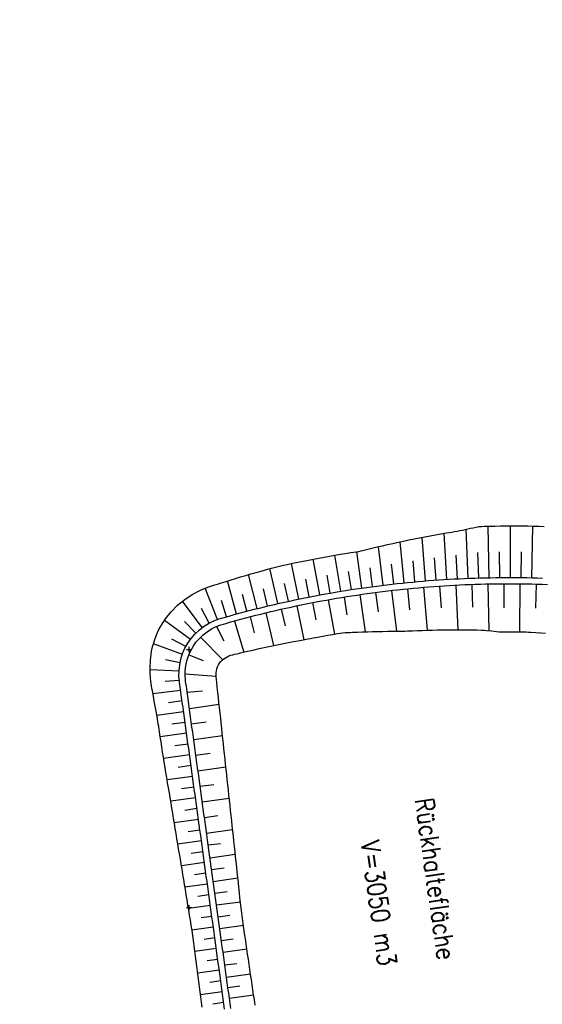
# Model space of a CAD drawing. Extents: x 446457 to 447032, y 444506 to 445688.
# Tile 28 of 43: x 446559 to 446609, y 445341 to 445436. Entities that reach past the tile are written whole.
import ezdxf

# ---------------------------------------------------------------- set-up
doc = ezdxf.new("R2010")
doc.units = 0
doc.header["$LTSCALE"] = 2
doc.header["$MEASUREMENT"] = 0
doc.layers.add('FBR', color=8, linetype='CONTINUOUS')
doc.layers.add('RRB_41-205', color=15, linetype='CONTINUOUS')
doc.styles.add('ROMANS', font='romans.shx', dxfattribs={"width": 0.8})

msp = doc.modelspace()

# ---------------------------------------------------------------- linework, layer by layer
at = {"layer": 'FBR'}
for points in [[(446685.671, 445499.677, 0.000084), (446690.294, 445466.915, 0.000171), (446692.589, 445450.715), (446699.698, 445400.648, -0.000017), (446702.648, 445379.847, -0.000012), (446706.64, 445351.684, -0.000142), (446710.164, 445326.768, 0.000095), (446713.688, 445301.853, 0.000489), (446717.261, 445276.798, -0.000535), (446720.835, 445251.744, -0.000318), (446724.222, 445227.7, 0.000352), (446727.61, 445203.657, 0.000005), (446731.551, 445175.831, 0.000006), (446734.439, 445155.439, 0.000005), (446738.345, 445127.869, 0.000006), (446741.348, 445106.672, 0.000262)], [(446680.588, 445565.192), (446686.226, 445525.578, -0.000461), (446689.716, 445500.849, 0.000412), (446693.207, 445476.12, 0.000274), (446696.649, 445451.977, -0.000308), (446700.09, 445427.835, -0.000041), (446704.161, 445399.134, -0.000053), (446707.341, 445376.683, -0.000068), (446710.752, 445352.56, 0.000201), (446714.163, 445328.437, 0.000066), (446717.768, 445303.036, -0.000029), (446721.374, 445277.636, -0.000013), (446726.042, 445244.733, -0.000025), (446728.415, 445227.994, -0.000188), (446731.776, 445204.216, 0.000116), (446735.137, 445180.439, 0.000098)], [(446757.103, 445025.342, 0.000008), (446763.022, 444983.696, 0.000035)]]:
    msp.add_lwpolyline(points, format="xyb", dxfattribs=at)
at = {"layer": 'RRB_41-205', "linetype": 'Continuous'}
for p, q in [((446600.696, 445386.425), (446600.956, 445386.469)), ((446600.956, 445386.469), (446601.218, 445386.521)), ((446601.218, 445386.521), (446601.478, 445386.577)), ((446601.478, 445386.577), (446602.001, 445386.69)), ((446602.014, 445381.899), (446601.818, 445386.651)), ((446602.001, 445386.69), (446602.263, 445386.744)), ((446602.263, 445386.744), (446602.525, 445386.8)), ((446602.525, 445386.8), (446602.786, 445386.86)), ((446602.786, 445386.86), (446603.049, 445386.908)), ((446603.049, 445386.908), (446603.312, 445386.931)), ((446603.312, 445386.931), (446603.576, 445386.94)), ((446603.576, 445386.94), (446604.104, 445386.953)), ((446604.068, 445381.96), (446603.967, 445386.95)), ((446604.104, 445386.953), (446604.632, 445386.963)), ((446604.632, 445386.963), (446605.16, 445386.971)), ((446605.16, 445386.971), (446605.688, 445386.976)), ((446605.688, 445386.976), (446606.216, 445386.978)), ((446606.123, 445381.979), (446606.123, 445386.977)), ((446606.216, 445386.978), (446606.744, 445386.977)), ((446606.744, 445386.977), (446607.272, 445386.974)), ((446607.272, 445386.974), (446607.8, 445386.968)), ((446607.8, 445386.968), (446608.328, 445386.96)), ((446608.183, 445381.956), (446608.275, 445386.96)), ((446608.328, 445386.96), (446608.856, 445386.948)), ((446608.856, 445386.948), (446609.384, 445386.934)), ((446595.253, 445385.398), (446595.767, 445385.507)), ((446595.767, 445385.507), (446596.283, 445385.615)), ((446596.283, 445385.615), (446596.799, 445385.72)), ((446596.799, 445385.72), (446597.316, 445385.822)), ((446597.316, 445385.822), (446597.834, 445385.922)), ((446597.896, 445381.651), (446597.556, 445385.868)), ((446597.834, 445385.922), (446598.352, 445386.019)), ((446598.352, 445386.019), (446598.872, 445386.114)), ((446598.872, 445386.114), (446599.392, 445386.207)), ((446599.392, 445386.207), (446599.913, 445386.297)), ((446599.952, 445381.796), (446599.687, 445386.258)), ((446599.913, 445386.297), (446600.434, 445386.384)), ((446600.434, 445386.384), (446600.696, 445386.425)), ((446591.419, 445384.51), (446591.675, 445384.561)), ((446591.675, 445384.561), (446591.929, 445384.623)), ((446591.929, 445384.623), (446592.183, 445384.688)), ((446592.183, 445384.688), (446592.693, 445384.812)), ((446592.693, 445384.812), (446593.203, 445384.934)), ((446593.203, 445384.934), (446593.714, 445385.054)), ((446593.782, 445381.232), (446593.336, 445384.965)), ((446593.714, 445385.054), (446594.226, 445385.171)), ((446594.226, 445385.171), (446594.739, 445385.285)), ((446594.739, 445385.285), (446595.253, 445385.398)), ((446595.839, 445381.463), (446595.439, 445385.438)), ((446586.034, 445383.568), (446586.544, 445383.669)), ((446586.544, 445383.669), (446587.055, 445383.768)), ((446587.656, 445380.289), (446587.004, 445383.758)), ((446587.055, 445383.768), (446587.567, 445383.864)), ((446587.567, 445383.864), (446588.079, 445383.958)), ((446588.079, 445383.958), (446588.592, 445384.049)), ((446588.592, 445384.049), (446589.105, 445384.138)), ((446589.105, 445384.138), (446589.619, 445384.224)), ((446589.687, 445380.645), (446589.12, 445384.14)), ((446589.619, 445384.224), (446590.133, 445384.307)), ((446590.133, 445384.307), (446590.647, 445384.387)), ((446590.647, 445384.387), (446590.905, 445384.426)), ((446590.905, 445384.426), (446591.162, 445384.465)), ((446591.162, 445384.465), (446591.419, 445384.51)), ((446591.734, 445380.96), (446591.234, 445384.477)), ((446596.87, 445381.562), (446596.682, 445383.61)), ((446598.924, 445381.729), (446598.772, 445383.899)), ((446600.985, 445381.853), (446600.868, 445384.144)), ((446603.043, 445381.935), (446602.965, 445384.408)), ((446605.093, 445381.975), (446605.07, 445384.472)), ((446607.153, 445381.973), (446607.176, 445384.474)), ((446581.982, 445382.609), (446582.484, 445382.747)), ((446582.484, 445382.747), (446582.986, 445382.882)), ((446583.601, 445379.45), (446582.822, 445382.838)), ((446582.986, 445382.882), (446583.238, 445382.95)), ((446583.238, 445382.95), (446583.49, 445383.015)), ((446583.49, 445383.015), (446583.997, 445383.135)), ((446583.997, 445383.135), (446584.505, 445383.247)), ((446584.505, 445383.247), (446585.014, 445383.357)), ((446585.624, 445379.89), (446584.906, 445383.334)), ((446585.014, 445383.357), (446585.524, 445383.463)), ((446585.524, 445383.463), (446586.034, 445383.568)), ((446592.759, 445381.102), (446592.521, 445382.907)), ((446594.81, 445381.353), (446594.598, 445383.28)), ((446578.49, 445381.574), (446578.986, 445381.73)), ((446578.986, 445381.73), (446579.484, 445381.882)), ((446579.484, 445381.882), (446579.981, 445382.033)), ((446579.981, 445382.033), (446580.48, 445382.181)), ((446580.48, 445382.181), (446580.98, 445382.326)), ((446581.587, 445378.967), (446580.759, 445382.262)), ((446580.98, 445382.326), (446581.48, 445382.469)), ((446581.48, 445382.469), (446581.982, 445382.609)), ((446586.639, 445380.095), (446586.296, 445381.823)), ((446588.671, 445380.472), (446588.366, 445382.214)), ((446590.709, 445380.808), (446590.443, 445382.561)), ((446597.665, 445381.632), (446598.166, 445381.673)), ((446598.166, 445381.673), (446598.668, 445381.711)), ((446598.668, 445381.711), (446599.17, 445381.746)), ((446599.17, 445381.746), (446599.672, 445381.779)), ((446599.672, 445381.779), (446600.174, 445381.81)), ((446600.174, 445381.81), (446600.676, 445381.837)), ((446600.676, 445381.837), (446601.178, 445381.863)), ((446601.178, 445381.863), (446601.681, 445381.886)), ((446601.681, 445381.886), (446602.183, 445381.906)), ((446602.183, 445381.906), (446602.686, 445381.924)), ((446602.686, 445381.924), (446603.189, 445381.94)), ((446603.189, 445381.94), (446603.692, 445381.953)), ((446603.692, 445381.953), (446604.195, 445381.963)), ((446604.195, 445381.963), (446604.698, 445381.971)), ((446604.698, 445381.971), (446605.201, 445381.976)), ((446605.201, 445381.976), (446605.703, 445381.979)), ((446605.703, 445381.979), (446606.206, 445381.979)), ((446606.206, 445381.979), (446606.709, 445381.977)), ((446606.709, 445381.977), (446607.212, 445381.972)), ((446607.212, 445381.972), (446607.715, 445381.965)), ((446607.715, 445381.965), (446608.218, 445381.955)), ((446608.218, 445381.955), (446608.721, 445381.943)), ((446608.721, 445381.943), (446609.224, 445381.928)), ((446575.3, 445380.332), (446576.083, 445380.741)), ((446576.083, 445380.741), (446576.489, 445380.915)), ((446576.489, 445380.915), (446576.905, 445381.067)), ((446577.733, 445377.911), (446576.538, 445380.933)), ((446576.905, 445381.067), (446577.202, 445381.163)), ((446577.202, 445381.163), (446577.501, 445381.256)), ((446577.501, 445381.256), (446577.748, 445381.335)), ((446577.748, 445381.335), (446577.995, 445381.416)), ((446577.995, 445381.416), (446578.49, 445381.574)), ((446579.583, 445378.444), (446578.708, 445381.642)), ((446582.593, 445379.214), (446582.191, 445380.885)), ((446584.611, 445379.675), (446584.236, 445381.39)), ((446589.68, 445380.644), (446590.177, 445380.724)), ((446590.177, 445380.724), (446590.674, 445380.802)), ((446590.674, 445380.802), (446591.171, 445380.878)), ((446591.171, 445380.878), (446591.669, 445380.951)), ((446591.669, 445380.951), (446592.167, 445381.021)), ((446592.167, 445381.021), (446592.665, 445381.089)), ((446592.665, 445381.089), (446593.164, 445381.155)), ((446593.164, 445381.155), (446593.663, 445381.218)), ((446593.663, 445381.218), (446594.162, 445381.278)), ((446594.162, 445381.278), (446594.662, 445381.336)), ((446594.233, 445380.682), (446594.729, 445380.74)), ((446594.605, 445380.726), (446595.069, 445376.773)), ((446594.662, 445381.336), (446595.162, 445381.392)), ((446594.729, 445380.74), (446595.226, 445380.795)), ((446595.162, 445381.392), (446595.662, 445381.445)), ((446595.226, 445380.795), (446595.724, 445380.848)), ((446595.662, 445381.445), (446596.162, 445381.495)), ((446595.724, 445380.848), (446596.221, 445380.898)), ((446596.15, 445380.891), (446596.357, 445378.855)), ((446596.162, 445381.495), (446596.663, 445381.543)), ((446596.221, 445380.898), (446596.719, 445380.946)), ((446596.663, 445381.543), (446597.164, 445381.589)), ((446596.719, 445380.946), (446597.217, 445380.991)), ((446597.164, 445381.589), (446597.665, 445381.632)), ((446597.217, 445380.991), (446597.715, 445381.034)), ((446597.703, 445381.033), (446598.052, 445376.875)), ((446597.715, 445381.034), (446598.213, 445381.074)), ((446598.213, 445381.074), (446598.712, 445381.112)), ((446598.712, 445381.112), (446599.211, 445381.147)), ((446599.211, 445381.147), (446599.71, 445381.18)), ((446599.258, 445381.151), (446599.398, 445379.031)), ((446599.71, 445381.18), (446600.209, 445381.211)), ((446600.209, 445381.211), (446600.708, 445381.238)), ((446600.708, 445381.238), (446601.207, 445381.264)), ((446600.815, 445381.244), (446601.027, 445376.925)), ((446601.207, 445381.264), (446601.707, 445381.286)), ((446601.707, 445381.286), (446602.206, 445381.307)), ((446602.206, 445381.307), (446602.706, 445381.325)), ((446602.367, 445381.312), (446602.444, 445379.116)), ((446602.706, 445381.325), (446603.206, 445381.34)), ((446603.206, 445381.34), (446603.706, 445381.353)), ((446603.706, 445381.353), (446604.205, 445381.363)), ((446603.921, 445381.357), (446604.015, 445376.829)), ((446604.205, 445381.363), (446604.705, 445381.371)), ((446604.705, 445381.371), (446605.205, 445381.376)), ((446605.205, 445381.376), (446605.705, 445381.379)), ((446605.475, 445381.378), (446605.491, 445379.045)), ((446605.705, 445381.379), (446606.205, 445381.379)), ((446606.205, 445381.379), (446606.705, 445381.377)), ((446606.705, 445381.377), (446607.205, 445381.372)), ((446607.036, 445381.374), (446606.993, 445376.713)), ((446607.205, 445381.372), (446607.705, 445381.365)), ((446607.705, 445381.365), (446608.205, 445381.356)), ((446608.205, 445381.356), (446608.705, 445381.343)), ((446608.596, 445381.346), (446608.537, 445379.001)), ((446608.705, 445381.343), (446609.205, 445381.329)), ((446609.205, 445381.329), (446609.705, 445381.311)), ((446573.886, 445379.288), (446574.565, 445379.846)), ((446574.565, 445379.846), (446575.3, 445380.332)), ((446580.583, 445378.711), (446580.157, 445380.334)), ((446584.739, 445379.703), (446585.231, 445379.808)), ((446585.231, 445379.808), (446585.724, 445379.911)), ((446585.724, 445379.911), (446586.217, 445380.011)), ((446586.217, 445380.011), (446586.71, 445380.109)), ((446586.71, 445380.109), (446587.204, 445380.204)), ((446587.204, 445380.204), (446587.698, 445380.297)), ((446587.698, 445380.297), (446588.193, 445380.388)), ((446587.808, 445379.707), (446588.299, 445379.797)), ((446588.193, 445380.388), (446588.688, 445380.475)), ((446588.299, 445379.797), (446588.792, 445379.884)), ((446588.474, 445379.828), (446589.064, 445376.5)), ((446588.688, 445380.475), (446589.184, 445380.561)), ((446588.792, 445379.884), (446589.284, 445379.969)), ((446589.184, 445380.561), (446589.68, 445380.644)), ((446589.284, 445379.969), (446589.778, 445380.052)), ((446589.778, 445380.052), (446590.271, 445380.132)), ((446589.998, 445380.087), (446590.278, 445378.373)), ((446590.271, 445380.132), (446590.765, 445380.209)), ((446590.765, 445380.209), (446591.259, 445380.284)), ((446591.259, 445380.284), (446591.754, 445380.357)), ((446591.532, 445380.324), (446592.059, 445376.721)), ((446591.754, 445380.357), (446592.249, 445380.427)), ((446592.249, 445380.427), (446592.745, 445380.495)), ((446592.745, 445380.495), (446593.24, 445380.56)), ((446593.064, 445380.536), (446593.315, 445378.647)), ((446593.24, 445380.56), (446593.736, 445380.622)), ((446593.736, 445380.622), (446594.233, 445380.682)), ((446573.27, 445378.665), (446573.886, 445379.288)), ((446576.266, 445377.127), (446574.358, 445379.687)), ((446576.952, 445377.563), (446576.187, 445378.982)), ((446578.619, 445378.176), (446578.136, 445379.74)), ((446580.825, 445378.774), (446581.312, 445378.898)), ((446581.312, 445378.898), (446581.8, 445379.021)), ((446581.8, 445379.021), (446582.288, 445379.141)), ((446582.288, 445379.141), (446582.777, 445379.258)), ((446582.777, 445379.258), (446583.267, 445379.373)), ((446583.267, 445379.373), (446583.757, 445379.485)), ((446583.403, 445378.789), (446583.89, 445378.9)), ((446583.757, 445379.485), (446584.248, 445379.596)), ((446583.89, 445378.9), (446584.378, 445379.01)), ((446583.917, 445378.906), (446584.283, 445377.296)), ((446584.248, 445379.596), (446584.739, 445379.703)), ((446584.378, 445379.01), (446584.866, 445379.117)), ((446584.866, 445379.117), (446585.355, 445379.221)), ((446585.355, 445379.221), (446585.845, 445379.323)), ((446585.433, 445379.238), (446586.119, 445375.953)), ((446585.845, 445379.323), (446586.335, 445379.423)), ((446586.335, 445379.423), (446586.825, 445379.52)), ((446586.825, 445379.52), (446587.316, 445379.615)), ((446586.948, 445379.544), (446587.271, 445377.889)), ((446587.316, 445379.615), (446587.808, 445379.707)), ((446572.477, 445377.625), (446572.723, 445377.984)), ((446572.723, 445377.984), (446573.27, 445378.665)), ((446577.376, 445377.77), (446577.899, 445377.967)), ((446577.899, 445377.967), (446578.148, 445378.043)), ((446578.148, 445378.043), (446578.398, 445378.113)), ((446578.398, 445378.113), (446578.882, 445378.25)), ((446578.882, 445378.25), (446579.367, 445378.385)), ((446579.367, 445378.385), (446579.852, 445378.517)), ((446579.526, 445377.806), (446580.008, 445377.937)), ((446579.852, 445378.517), (446580.338, 445378.646)), ((446580.008, 445377.937), (446580.491, 445378.066)), ((446580.338, 445378.646), (446580.825, 445378.774)), ((446580.491, 445378.066), (446580.975, 445378.193)), ((446580.908, 445378.175), (446581.31, 445376.628)), ((446580.975, 445378.193), (446581.459, 445378.317)), ((446581.459, 445378.317), (446581.944, 445378.438)), ((446581.944, 445378.438), (446582.43, 445378.557)), ((446582.412, 445378.553), (446583.176, 445375.394)), ((446582.43, 445378.557), (446582.916, 445378.674)), ((446582.916, 445378.674), (446583.403, 445378.789)), ((446572.04, 445376.873), (446572.249, 445377.253)), ((446572.249, 445377.253), (446572.477, 445377.625)), ((446575.117, 445375.977), (446572.614, 445377.83)), ((446575.649, 445376.593), (446574.534, 445377.709)), ((446575.958, 445376.88), (446576.4, 445377.224)), ((446576.4, 445377.224), (446576.874, 445377.521)), ((446576.744, 445376.732), (446577.167, 445376.998)), ((446576.874, 445377.521), (446577.376, 445377.77)), ((446577.167, 445376.998), (446577.615, 445377.22)), ((446577.615, 445377.22), (446578.083, 445377.396)), ((446577.659, 445377.238), (446578.373, 445375.851)), ((446578.083, 445377.396), (446578.322, 445377.469)), ((446578.322, 445377.469), (446578.563, 445377.536)), ((446578.563, 445377.536), (446579.044, 445377.673)), ((446579.044, 445377.673), (446579.526, 445377.806)), ((446579.377, 445377.765), (446580.289, 445374.755)), ((446598.541, 445376.89), (446599.02, 445376.901)), ((446599.02, 445376.901), (446599.5, 445376.911)), ((446599.5, 445376.911), (446599.979, 445376.918)), ((446599.979, 445376.918), (446600.458, 445376.923)), ((446600.458, 445376.923), (446600.937, 445376.925)), ((446600.937, 445376.925), (446601.416, 445376.926)), ((446601.416, 445376.926), (446601.895, 445376.924)), ((446601.895, 445376.924), (446602.374, 445376.92)), ((446602.374, 445376.92), (446602.613, 445376.918)), ((446602.613, 445376.918), (446602.852, 445376.914)), ((446602.852, 445376.914), (446603.331, 445376.89)), ((446571.563, 445375.667), (446571.695, 445376.079)), ((446571.695, 445376.079), (446571.853, 445376.481)), ((446571.853, 445376.481), (446572.04, 445376.873)), ((446574.676, 445375.284), (446573.324, 445376.009)), ((446574.867, 445375.611), (446575.187, 445376.07)), ((446575.187, 445376.07), (446575.552, 445376.494)), ((446575.552, 445376.494), (446575.958, 445376.88)), ((446575.661, 445375.702), (446575.987, 445376.081)), ((446575.987, 445376.081), (446576.349, 445376.425)), ((446576.099, 445376.194), (446578.252, 445374.02)), ((446576.349, 445376.425), (446576.744, 445376.732)), ((446586.048, 445375.94), (446586.524, 445376.026)), ((446586.524, 445376.026), (446586.761, 445376.073)), ((446586.761, 445376.073), (446586.998, 445376.12)), ((446586.998, 445376.12), (446587.472, 445376.211)), ((446587.472, 445376.211), (446587.947, 445376.3)), ((446587.947, 445376.3), (446588.423, 445376.387)), ((446588.423, 445376.387), (446588.898, 445376.471)), ((446588.898, 445376.471), (446589.374, 445376.553)), ((446589.374, 445376.553), (446589.613, 445376.592)), ((446589.613, 445376.592), (446589.852, 445376.623)), ((446589.852, 445376.623), (446590.095, 445376.639)), ((446590.095, 445376.639), (446590.338, 445376.649)), ((446590.338, 445376.649), (446590.58, 445376.66)), ((446590.58, 445376.66), (446590.823, 445376.672)), ((446590.823, 445376.672), (446591.308, 445376.693)), ((446591.308, 445376.693), (446591.793, 445376.712)), ((446591.793, 445376.712), (446592.277, 445376.728)), ((446592.277, 445376.728), (446592.762, 445376.741)), ((446592.762, 445376.741), (446593.246, 445376.752)), ((446593.246, 445376.752), (446593.73, 445376.761)), ((446593.73, 445376.761), (446594.214, 445376.767)), ((446594.214, 445376.767), (446594.697, 445376.771)), ((446594.697, 445376.771), (446595.18, 445376.773)), ((446595.18, 445376.773), (446595.422, 445376.771)), ((446595.422, 445376.771), (446595.663, 445376.773)), ((446595.663, 445376.773), (446595.903, 445376.783)), ((446595.903, 445376.783), (446596.143, 445376.798)), ((446596.143, 445376.798), (446596.623, 445376.821)), ((446596.623, 445376.821), (446597.102, 445376.841)), ((446597.102, 445376.841), (446597.582, 445376.86)), ((446597.582, 445376.86), (446598.061, 445376.876)), ((446598.061, 445376.876), (446598.541, 445376.89)), ((446603.331, 445376.89), (446603.57, 445376.871)), ((446603.57, 445376.871), (446603.81, 445376.848)), ((446603.81, 445376.848), (446604.288, 445376.803)), ((446604.288, 445376.803), (446604.766, 445376.756)), ((446604.766, 445376.756), (446605.004, 445376.731)), ((446605.004, 445376.731), (446605.243, 445376.714)), ((446605.243, 445376.714), (446605.481, 445376.712)), ((446605.481, 445376.712), (446605.72, 445376.717)), ((446605.72, 445376.717), (446605.958, 445376.718)), ((446605.958, 445376.718), (446606.197, 445376.717)), ((446606.197, 445376.717), (446606.673, 445376.716)), ((446606.673, 445376.716), (446607.15, 445376.712)), ((446607.15, 445376.712), (446607.388, 445376.71)), ((446607.388, 445376.71), (446607.627, 445376.706)), ((446607.627, 445376.706), (446607.865, 445376.695)), ((446607.865, 445376.695), (446608.103, 445376.681)), ((446608.103, 445376.681), (446608.579, 445376.649)), ((446608.579, 445376.649), (446609.055, 445376.615)), ((446609.055, 445376.615), (446609.53, 445376.578)), ((446571.366, 445374.831), (446571.454, 445375.251)), ((446571.454, 445375.251), (446571.563, 445375.667)), ((446574.34, 445374.527), (446571.53, 445375.544)), ((446574.37, 445374.609), (446574.593, 445375.123)), ((446574.593, 445375.123), (446574.867, 445375.611)), ((446574.75, 445375), (446575.25, 445375)), ((446575, 445374.75), (446575, 445375.25)), ((446575.131, 445374.856), (446575.375, 445375.292)), ((446575.375, 445375.292), (446575.661, 445375.702)), ((446581.303, 445374.99), (446581.776, 445375.096)), ((446581.776, 445375.096), (446582.249, 445375.199)), ((446582.249, 445375.199), (446582.723, 445375.3)), ((446582.723, 445375.3), (446583.197, 445375.398)), ((446583.197, 445375.398), (446583.671, 445375.494)), ((446583.671, 445375.494), (446584.146, 445375.588)), ((446584.146, 445375.588), (446584.621, 445375.68)), ((446584.621, 445375.68), (446585.096, 445375.769)), ((446585.096, 445375.769), (446585.572, 445375.856)), ((446585.572, 445375.856), (446586.048, 445375.94)), ((446571.247, 445373.987), (446571.366, 445374.831)), ((446574.082, 445373.529), (446574.199, 445374.076)), ((446574.199, 445374.076), (446574.37, 445374.609)), ((446574.779, 445373.922), (446574.931, 445374.398)), ((446574.931, 445374.398), (446575.131, 445374.856)), ((446574.965, 445374.484), (446576.371, 445373.926)), ((446578.202, 445373.974), (446578.349, 445374.102)), ((446578.349, 445374.102), (446578.506, 445374.214)), ((446578.506, 445374.214), (446578.673, 445374.309)), ((446578.673, 445374.309), (446578.848, 445374.387)), ((446578.848, 445374.387), (446579.029, 445374.448)), ((446579.029, 445374.448), (446579.222, 445374.499)), ((446579.222, 445374.499), (446579.417, 445374.545)), ((446579.417, 445374.545), (446579.652, 445374.602)), ((446579.652, 445374.602), (446579.888, 445374.66)), ((446579.888, 445374.66), (446580.359, 445374.772)), ((446580.359, 445374.772), (446580.831, 445374.882)), ((446580.831, 445374.882), (446581.303, 445374.99)), ((446571.207, 445373.142), (446571.247, 445373.987)), ((446571.216, 445372.722), (446571.207, 445373.142)), ((446574.118, 445373.726), (446572.7, 445374.012)), ((446574.021, 445372.973), (446574.082, 445373.529)), ((446574.62, 445372.936), (446574.675, 445373.433)), ((446574.675, 445373.433), (446574.779, 445373.922)), ((446577.644, 445372.953), (446577.692, 445373.146)), ((446577.692, 445373.146), (446577.76, 445373.332)), ((446577.76, 445373.332), (446577.847, 445373.51)), ((446577.847, 445373.51), (446577.95, 445373.677)), ((446577.95, 445373.677), (446578.069, 445373.832)), ((446578.069, 445373.832), (446578.202, 445373.974)), ((446574.017, 445372.898), (446571.208, 445373.038)), ((446571.244, 445372.303), (446571.216, 445372.722)), ((446571.292, 445371.892), (446571.244, 445372.303)), ((446574.015, 445372.413), (446574.021, 445372.973)), ((446574.034, 445372.134), (446574.015, 445372.413)), ((446574.065, 445371.857), (446574.034, 445372.134)), ((446574.611, 445372.634), (446577.613, 445372.414)), ((446574.614, 445372.437), (446574.62, 445372.936)), ((446574.632, 445372.187), (446574.614, 445372.437)), ((446574.659, 445371.939), (446574.632, 445372.187)), ((446577.606, 445372.556), (446577.614, 445372.756)), ((446577.619, 445372.347), (446577.606, 445372.556)), ((446577.614, 445372.756), (446577.644, 445372.953)), ((446577.644, 445372.098), (446577.619, 445372.347)), ((446571.355, 445371.483), (446571.292, 445371.892)), ((446571.399, 445371.237), (446571.355, 445371.483)), ((446571.444, 445370.99), (446571.399, 445371.237)), ((446574.047, 445372.011), (446572.673, 445371.922)), ((446574.098, 445371.609), (446574.065, 445371.857)), ((446574.133, 445371.362), (446574.098, 445371.609)), ((446574.202, 445370.866), (446574.133, 445371.362)), ((446574.692, 445371.691), (446574.659, 445371.939)), ((446574.728, 445371.444), (446574.692, 445371.691)), ((446574.796, 445370.948), (446574.728, 445371.444)), ((446577.673, 445371.85), (446577.644, 445372.098)), ((446577.727, 445371.353), (446577.673, 445371.85)), ((446577.781, 445370.856), (446577.727, 445371.353)), ((446571.533, 445370.498), (446571.444, 445370.99)), ((446574.176, 445371.049), (446571.494, 445370.713)), ((446571.622, 445370.005), (446571.533, 445370.498)), ((446574.27, 445370.371), (446574.202, 445370.866)), ((446574.338, 445369.876), (446574.27, 445370.371)), ((446574.864, 445370.453), (446574.796, 445370.948)), ((446574.807, 445370.867), (446576.278, 445371.014)), ((446574.933, 445369.958), (446574.864, 445370.453)), ((446577.836, 445370.358), (446577.781, 445370.856)), ((446577.89, 445369.861), (446577.836, 445370.358)), ((446571.71, 445369.513), (446571.622, 445370.005)), ((446571.799, 445369.02), (446571.71, 445369.513)), ((446574.318, 445370.023), (446573.001, 445369.841)), ((446574.407, 445369.38), (446574.338, 445369.876)), ((446574.475, 445368.885), (446574.407, 445369.38)), ((446575.001, 445369.462), (446574.933, 445369.958)), ((446575.069, 445368.967), (446575.001, 445369.462)), ((446575.023, 445369.303), (446577.907, 445369.701)), ((446577.944, 445369.364), (446577.89, 445369.861)), ((446577.998, 445368.867), (446577.944, 445369.364)), ((446571.888, 445368.528), (446571.799, 445369.02)), ((446574.462, 445368.979), (446571.871, 445368.622)), ((446571.973, 445368.035), (446571.888, 445368.528)), ((446574.543, 445368.39), (446574.475, 445368.885)), ((446574.612, 445367.894), (446574.543, 445368.39)), ((446575.138, 445368.472), (446575.069, 445368.967)), ((446575.206, 445367.976), (446575.138, 445368.472)), ((446578.052, 445368.369), (446577.998, 445368.867)), ((446578.105, 445367.872), (446578.052, 445368.369)), ((446572.012, 445367.788), (446571.973, 445368.035)), ((446572.048, 445367.541), (446572.012, 445367.788)), ((446572.123, 445367.046), (446572.048, 445367.541)), ((446574.606, 445367.936), (446573.324, 445367.759)), ((446574.68, 445367.399), (446574.612, 445367.894)), ((446574.748, 445366.904), (446574.68, 445367.399)), ((446575.274, 445367.481), (446575.206, 445367.976)), ((446575.231, 445367.794), (446576.651, 445367.99)), ((446575.343, 445366.986), (446575.274, 445367.481)), ((446578.158, 445367.374), (446578.105, 445367.872)), ((446578.212, 445366.877), (446578.158, 445367.374)), ((446572.198, 445366.552), (446572.123, 445367.046)), ((446572.273, 445366.057), (446572.198, 445366.552)), ((446574.75, 445366.893), (446572.199, 445366.541)), ((446574.817, 445366.408), (446574.748, 445366.904)), ((446574.885, 445365.913), (446574.817, 445366.408)), ((446575.411, 445366.491), (446575.343, 445366.986)), ((446575.479, 445365.995), (446575.411, 445366.491)), ((446575.439, 445366.285), (446578.234, 445366.671)), ((446578.265, 445366.38), (446578.212, 445366.877)), ((446572.347, 445365.563), (446572.273, 445366.057)), ((446572.426, 445365.069), (446572.347, 445365.563)), ((446574.894, 445365.85), (446573.625, 445365.675)), ((446574.953, 445365.418), (446574.885, 445365.913)), ((446575.548, 445365.5), (446575.479, 445365.995)), ((446575.616, 445365.005), (446575.548, 445365.5)), ((446578.319, 445365.882), (446578.265, 445366.38)), ((446578.372, 445365.385), (446578.319, 445365.882)), ((446572.508, 445364.576), (446572.426, 445365.069)), ((446572.59, 445364.082), (446572.508, 445364.576)), ((446575.038, 445364.807), (446572.527, 445364.46)), ((446575.022, 445364.923), (446574.953, 445365.418)), ((446575.09, 445364.427), (446575.022, 445364.923)), ((446575.684, 445364.509), (446575.616, 445365.005)), ((446575.648, 445364.776), (446577.022, 445364.966)), ((446575.753, 445364.014), (446575.684, 445364.509)), ((446578.425, 445364.888), (446578.372, 445365.385)), ((446578.479, 445364.39), (446578.425, 445364.888)), ((446572.671, 445363.589), (446572.59, 445364.082)), ((446572.753, 445363.095), (446572.671, 445363.589)), ((446575.182, 445363.764), (446573.94, 445363.593)), ((446575.158, 445363.932), (446575.09, 445364.427)), ((446575.227, 445363.437), (446575.158, 445363.932)), ((446575.821, 445363.519), (446575.753, 445364.014)), ((446575.856, 445363.267), (446578.559, 445363.64)), ((446578.532, 445363.893), (446578.479, 445364.39)), ((446578.585, 445363.395), (446578.532, 445363.893)), ((446572.835, 445362.602), (446572.753, 445363.095)), ((446572.917, 445362.108), (446572.835, 445362.602)), ((446575.326, 445362.721), (446572.872, 445362.382)), ((446575.295, 445362.941), (446575.227, 445363.437)), ((446575.363, 445362.446), (446575.295, 445362.941)), ((446575.89, 445363.023), (446575.821, 445363.519)), ((446575.958, 445362.528), (446575.89, 445363.023)), ((446578.639, 445362.898), (446578.585, 445363.395)), ((446578.692, 445362.401), (446578.639, 445362.898)), ((446572.999, 445361.615), (446572.917, 445362.108)), ((446575.47, 445361.678), (446574.257, 445361.51)), ((446575.432, 445361.951), (446575.363, 445362.446)), ((446575.5, 445361.455), (446575.432, 445361.951)), ((446576.026, 445362.033), (446575.958, 445362.528)), ((446576.095, 445361.537), (446576.026, 445362.033)), ((446576.064, 445361.758), (446577.393, 445361.942)), ((446578.746, 445361.903), (446578.692, 445362.401)), ((446578.799, 445361.406), (446578.746, 445361.903)), ((446573.081, 445361.122), (446572.999, 445361.615)), ((446573.163, 445360.628), (446573.081, 445361.122)), ((446575.569, 445360.96), (446575.5, 445361.455)), ((446575.637, 445360.465), (446575.569, 445360.96)), ((446576.163, 445361.042), (446576.095, 445361.537)), ((446576.231, 445360.547), (446576.163, 445361.042)), ((446578.853, 445360.909), (446578.799, 445361.406)), ((446578.906, 445360.411), (446578.853, 445360.909)), ((446573.245, 445360.135), (446573.163, 445360.628)), ((446575.613, 445360.634), (446573.216, 445360.304)), ((446573.326, 445359.641), (446573.245, 445360.135)), ((446575.705, 445359.97), (446575.637, 445360.465)), ((446575.774, 445359.474), (446575.705, 445359.97)), ((446576.3, 445360.052), (446576.231, 445360.547)), ((446576.272, 445360.249), (446578.885, 445360.61)), ((446576.368, 445359.556), (446576.3, 445360.052)), ((446578.96, 445359.914), (446578.906, 445360.411)), ((446579.013, 445359.417), (446578.96, 445359.914)), ((446573.408, 445359.148), (446573.326, 445359.641)), ((446573.49, 445358.654), (446573.408, 445359.148)), ((446575.757, 445359.591), (446574.573, 445359.428)), ((446575.842, 445358.979), (446575.774, 445359.474)), ((446575.91, 445358.484), (446575.842, 445358.979)), ((446576.436, 445359.061), (446576.368, 445359.556)), ((446576.505, 445358.566), (446576.436, 445359.061)), ((446576.481, 445358.74), (446577.764, 445358.918)), ((446579.067, 445358.919), (446579.013, 445359.417)), ((446579.12, 445358.422), (446579.067, 445358.919)), ((446573.572, 445358.161), (446573.49, 445358.654)), ((446575.901, 445358.548), (446573.561, 445358.225)), ((446573.654, 445357.667), (446573.572, 445358.161)), ((446575.979, 445357.988), (446575.91, 445358.484)), ((446576.047, 445357.493), (446575.979, 445357.988)), ((446576.573, 445358.07), (446576.505, 445358.566)), ((446576.641, 445357.575), (446576.573, 445358.07)), ((446579.174, 445357.924), (446579.12, 445358.422)), ((446579.227, 445357.427), (446579.174, 445357.924)), ((446573.736, 445357.174), (446573.654, 445357.667)), ((446573.817, 445356.681), (446573.736, 445357.174)), ((446576.045, 445357.505), (446574.889, 445357.346)), ((446576.115, 445356.998), (446576.047, 445357.493)), ((446576.184, 445356.502), (446576.115, 445356.998)), ((446576.71, 445357.08), (446576.641, 445357.575)), ((446576.689, 445357.231), (446579.211, 445357.579)), ((446576.778, 445356.584), (446576.71, 445357.08)), ((446579.281, 445356.93), (446579.227, 445357.427)), ((446579.334, 445356.432), (446579.281, 445356.93)), ((446573.899, 445356.187), (446573.817, 445356.681)), ((446573.981, 445355.694), (446573.899, 445356.187)), ((446576.189, 445356.462), (446573.906, 445356.147)), ((446576.252, 445356.007), (446576.184, 445356.502)), ((446576.32, 445355.512), (446576.252, 445356.007)), ((446576.846, 445356.089), (446576.778, 445356.584)), ((446576.846, 445356.089), (446578.034, 445356.204)), ((446576.915, 445355.594), (446576.846, 445356.089)), ((446579.388, 445355.935), (446579.334, 445356.432)), ((446579.441, 445355.438), (446579.388, 445355.935)), ((446574.063, 445355.2), (446573.981, 445355.694)), ((446574.145, 445354.707), (446574.063, 445355.2)), ((446576.333, 445355.419), (446575.206, 445355.263)), ((446576.389, 445355.016), (446576.32, 445355.512)), ((446576.457, 445354.521), (446576.389, 445355.016)), ((446578.008, 445347.669), (446576.915, 445355.594)), ((446577.019, 445354.838), (446579.47, 445355.176)), ((446579.495, 445354.94), (446579.441, 445355.438)), ((446574.227, 445354.213), (446574.145, 445354.707)), ((446574.309, 445353.72), (446574.227, 445354.213)), ((446576.477, 445354.376), (446574.251, 445354.068)), ((446576.525, 445354.026), (446576.457, 445354.521)), ((446576.594, 445353.531), (446576.525, 445354.026)), ((446579.548, 445354.443), (446579.495, 445354.94)), ((446579.602, 445353.946), (446579.548, 445354.443)), ((446574.391, 445353.226), (446574.309, 445353.72)), ((446574.472, 445352.733), (446574.391, 445353.226)), ((446576.621, 445353.333), (446575.522, 445353.181)), ((446576.662, 445353.035), (446576.594, 445353.531)), ((446577.177, 445353.694), (446578.385, 445353.861)), ((446579.656, 445353.448), (446579.602, 445353.946)), ((446579.709, 445352.951), (446579.656, 445353.448)), ((446574.554, 445352.24), (446574.472, 445352.733)), ((446574.636, 445351.746), (446574.554, 445352.24)), ((446576.765, 445352.289), (446574.596, 445351.99)), ((446576.731, 445352.54), (446576.662, 445353.035)), ((446576.799, 445352.045), (446576.731, 445352.54)), ((446577.335, 445352.551), (446579.717, 445352.879)), ((446579.763, 445352.454), (446579.709, 445352.951)), ((446579.816, 445351.956), (446579.763, 445352.454)), ((446574.718, 445351.253), (446574.636, 445351.746)), ((446574.8, 445350.759), (446574.718, 445351.253)), ((446576.909, 445351.246), (446575.839, 445351.099)), ((446576.867, 445351.549), (446576.799, 445352.045)), ((446576.936, 445351.054), (446576.867, 445351.549)), ((446577.493, 445351.407), (446578.666, 445351.569)), ((446579.87, 445351.459), (446579.816, 445351.956)), ((446579.923, 445350.962), (446579.87, 445351.459)), ((446574.882, 445350.266), (446574.8, 445350.759)), ((446574.964, 445349.772), (446574.882, 445350.266)), ((446577.053, 445350.203), (446574.941, 445349.912)), ((446575, 445349.75), (446575, 445350.25)), ((446577.004, 445350.559), (446576.936, 445351.054)), ((446577.072, 445350.063), (446577.004, 445350.559)), ((446577.65, 445350.263), (446579.964, 445350.582)), ((446579.977, 445350.464), (446579.923, 445350.962)), ((446580.03, 445349.967), (446579.977, 445350.464)), ((446575.25, 445350), (446574.75, 445350)), ((446575.046, 445349.279), (446574.964, 445349.772)), ((446575.127, 445348.786), (446575.046, 445349.279)), ((446577.141, 445349.568), (446577.072, 445350.063)), ((446577.209, 445349.073), (446577.141, 445349.568)), ((446577.808, 445349.119), (446578.95, 445349.277)), ((446580.057, 445349.718), (446580.03, 445349.967)), ((446580.087, 445349.47), (446580.057, 445349.718)), ((446580.122, 445349.222), (446580.087, 445349.47)), ((446575.203, 445348.291), (446575.127, 445348.786)), ((446575.277, 445347.797), (446575.203, 445348.291)), ((446577.197, 445349.16), (446576.155, 445349.016)), ((446577.277, 445348.577), (446577.209, 445349.073)), ((446577.346, 445348.082), (446577.277, 445348.577)), ((446577.966, 445347.975), (446580.259, 445348.292)), ((446580.159, 445348.975), (446580.122, 445349.222)), ((446580.231, 445348.48), (446580.159, 445348.975)), ((446580.304, 445347.986), (446580.231, 445348.48)), ((446577.341, 445348.117), (446575.272, 445347.831)), ((446575.351, 445347.302), (446575.277, 445347.797)), ((446577.414, 445347.587), (446577.346, 445348.082)), ((446577.482, 445347.092), (446577.414, 445347.587)), ((446578.077, 445347.174), (446578.008, 445347.669)), ((446580.376, 445347.491), (446580.304, 445347.986)), ((446580.448, 445346.996), (446580.376, 445347.491)), ((446575.424, 445346.808), (446575.351, 445347.302)), ((446575.489, 445346.312), (446575.424, 445346.808)), ((446577.485, 445347.074), (446576.456, 445346.932)), ((446577.551, 445346.596), (446577.482, 445347.092)), ((446577.619, 445346.101), (446577.551, 445346.596)), ((446578.145, 445346.678), (446578.077, 445347.174)), ((446578.124, 445346.832), (446579.275, 445346.99)), ((446578.213, 445346.183), (446578.145, 445346.678)), ((446580.52, 445346.501), (446580.448, 445346.996)), ((446580.593, 445346.007), (446580.52, 445346.501)), ((446575.555, 445345.816), (446575.489, 445346.312)), ((446575.62, 445345.32), (446575.555, 445345.816)), ((446577.629, 445346.031), (446575.564, 445345.746)), ((446577.687, 445345.606), (446577.619, 445346.101)), ((446577.756, 445345.11), (446577.687, 445345.606)), ((446578.282, 445345.688), (446578.213, 445346.183)), ((446578.282, 445345.688), (446580.593, 445346.007)), ((446578.35, 445345.192), (446578.282, 445345.688)), ((446580.665, 445345.512), (446580.593, 445346.007)), ((446580.737, 445345.017), (446580.665, 445345.512)), ((446575.685, 445344.825), (446575.62, 445345.32)), ((446575.75, 445344.329), (446575.685, 445344.825)), ((446577.773, 445344.988), (446576.737, 445344.845)), ((446577.824, 445344.615), (446577.756, 445345.11)), ((446577.892, 445344.12), (446577.824, 445344.615)), ((446578.419, 445344.697), (446578.35, 445345.192)), ((446578.487, 445344.202), (446578.419, 445344.697)), ((446578.452, 445344.455), (446579.628, 445344.593)), ((446580.809, 445344.522), (446580.737, 445345.017)), ((446580.882, 445344.027), (446580.809, 445344.522)), ((446575.815, 445343.833), (446575.75, 445344.329)), ((446575.88, 445343.337), (446575.815, 445343.833)), ((446577.917, 445343.945), (446575.838, 445343.658)), ((446577.961, 445343.624), (446577.892, 445344.12)), ((446578.029, 445343.129), (446577.961, 445343.624)), ((446578.555, 445343.706), (446578.487, 445344.202)), ((446578.624, 445343.211), (446578.555, 445343.706)), ((446578.616, 445343.268), (446580.946, 445343.589)), ((446580.954, 445343.533), (446580.882, 445344.027)), ((446581.026, 445343.038), (446580.954, 445343.533)), ((446575.946, 445342.842), (446575.88, 445343.337)), ((446576.011, 445342.346), (446575.946, 445342.842)), ((446578.061, 445342.901), (446577.018, 445342.758)), ((446578.098, 445342.634), (446578.029, 445343.129)), ((446578.166, 445342.138), (446578.098, 445342.634)), ((446578.692, 445342.716), (446578.624, 445343.211)), ((446578.76, 445342.221), (446578.692, 445342.716)), ((446581.098, 445342.543), (446581.026, 445343.038)), ((446576.076, 445341.85), (446576.011, 445342.346)), ((446576.141, 445341.354), (446576.076, 445341.85)), ((446578.205, 445341.858), (446576.113, 445341.57)), ((446578.234, 445341.643), (446578.166, 445342.138)), ((446578.303, 445341.148), (446578.234, 445341.643)), ((446578.755, 445342.259), (446579.924, 445342.42)), ((446578.829, 445341.725), (446578.76, 445342.221)), ((446578.897, 445341.23), (446578.829, 445341.725)), ((446581.171, 445342.048), (446581.098, 445342.543)), ((446581.243, 445341.554), (446581.171, 445342.048)), ((446576.206, 445340.859), (446576.141, 445341.354)), ((446576.272, 445340.363), (446576.206, 445340.859)), ((446578.349, 445340.815), (446577.299, 445340.67)), ((446578.371, 445340.653), (446578.303, 445341.148)), ((446578.894, 445341.25), (446581.24, 445341.573)), ((446578.965, 445340.735), (446578.897, 445341.23)), ((446579.034, 445340.239), (446578.965, 445340.735)), ((446581.315, 445341.059), (446581.243, 445341.554)), ((446581.388, 445340.564), (446581.315, 445341.059)), ((446578.439, 445340.157), (446578.371, 445340.653))]:
    msp.add_line(p, q, dxfattribs=at)

# ---------------------------------------------------------------- texts
at = {"layer": 'RRB_41-205', "linetype": 'Continuous', "style": 'ROMANS', "oblique": 360, "width": 0.8337}
for s, p in [('Rückhaltefläche', (446596.861, 445360.484)), ('   V=3050 m3', (446591.157, 445359.682))]:
    msp.add_text(s, height=1.8, rotation=278.01119, dxfattribs=at).set_placement(p)

doc.saveas('drawing.dxf')
